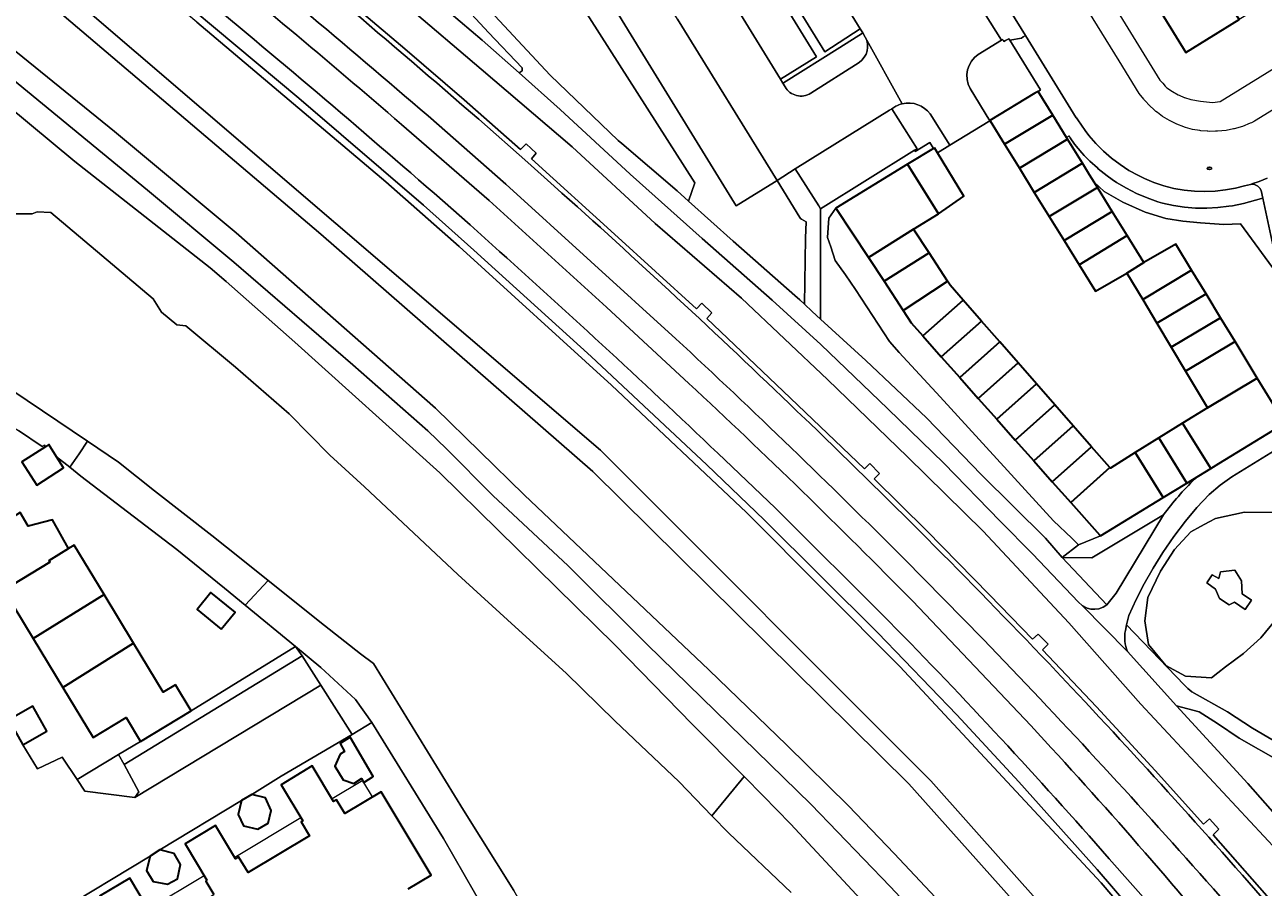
# Model space of a CAD drawing. Extents: x 147051 to 149075, y 463071 to 465537.
# Tile 207 of 229: x 147724 to 147855, y 464841 to 464933. Entities that reach past the tile are written whole.
import ezdxf
from ezdxf.enums import TextEntityAlignment as Align

# ---------------------------------------------------------------- set-up
doc = ezdxf.new("R2010")
doc.units = 0
doc.header["$LTSCALE"] = 0.5
doc.layers.get('0').update_dxf_attribs({"linetype": 'CONTINUOUS'})
for name, color, linetype, lineweight in [('B-PV-GR-BEPLANTING_CULTUUR_BODEMBEDEKKER-GV', 252, 'CONTINUOUS', 18), ('B-PV-GR-BEPLANTING_CULTUUR_HEESTERS-GV', 252, 'CONTINUOUS', 18), ('B-PV-IE-MEUBILAIR-S', 252, 'CONTINUOUS', 25), ('B-PV-OG-BEBOUWING-GV', 6, 'CONTINUOUS', 35), ('B-PV-OG-BEBOUWING_LUIFEL-GV', 6, 'CONTINUOUS', 18), ('B-PV-OG-TERREIN_BEGROEID-GV', 252, 'CONTINUOUS', 18), ('B-PV-OG-TERREIN_ERF-GV', 252, 'CONTINUOUS', 18), ('B-PV-OG-WATER_SLOOT-GV', 252, 'CONTINUOUS', 18), ('B-PV-VH-GESLOTENVERHARDING-GV', 252, 'CONTINUOUS', 18), ('B-PV-VH-GESLOTENVERHARDING_ASFALT-GV', 252, 'CONTINUOUS', 18), ('B-PV-VH-ONVERHARD_ZAND-GV', 252, 'CONTINUOUS', 18), ('B-PV-VH-OPENVERHARDING_BETONSTRAATSTEEN-GV', 252, 'CONTINUOUS', 18), ('B-PV-VH-OPENVERHARDING_TEGEL-GV', 252, 'CONTINUOUS', 18)]:
    doc.layers.add(name, color=color, linetype=linetype, lineweight=lineweight)
doc.styles.add('NLCS-ISO', font='NLCS-ISO.ttf')

# ---------------------------------------------------------------- blocks, each defined once
blk = doc.blocks.new('SIE-MEUBILAIR_PUT_RIOOLPUT-SO')
blk.add_ellipse((0, 0), major_axis=(1.25, 0), ratio=0.54)
at = {"style": 'NLCS-ISO'}
blk.add_text('ri', height=0.75, dxfattribs=at).set_placement((-0.04, 0.07), align=Align.MIDDLE_CENTER)

msp = doc.modelspace()

# ---------------------------------------------------------------- linework, layer by layer
at = {"layer": 'B-PV-GR-BEPLANTING_CULTUUR_BODEMBEDEKKER-GV', "flags": 128}
for points in [[(147835.174, 464877.499), (147834.467, 464878.207), (147832.515, 464880.043), (147820.543, 464893.192), (147816.188, 464897.874), (147815.173, 464899.035), (147811.55, 464904.558), (147810.513, 464906.096), (147809.389, 464907.618), (147808.945, 464909.062), (147808.579, 464910.069), (147808.724, 464912.099), (147809.482, 464913.149), (147809.487, 464913.156), (147817.078, 464917.803), (147819.818, 464919.481), (147819.813, 464919.49), (147819.441, 464920.126), (147817.885, 464919.16), (147817.801, 464919.285), (147807.852, 464913.097), (147807.864, 464910.789), (147807.864, 464901.41), (147812.657, 464897.021), (147819.067, 464890.967), (147824.876, 464884.963), (147831.686, 464878.209), (147833.46, 464876.15)], [(147854.708, 464914.216), (147854.576, 464914.18), (147852.658, 464913.653), (147851.487, 464913.422), (147851.117, 464913.359), (147849.946, 464913.214), (147848.768, 464913.148), (147847.589, 464913.162), (147846.413, 464913.256), (147845.246, 464913.43), (147844.094, 464913.682), (147843.574, 464913.838), (147842.436, 464914.242), (147841.327, 464914.719), (147840.252, 464915.269), (147839.215, 464915.889), (147838.751, 464916.21), (147838.222, 464916.576), (147837.277, 464917.327), (147837.181, 464917.415), (147836.383, 464918.139), (147835.797, 464918.747), (147835.545, 464919.009), (147834.767, 464919.932), (147834.312, 464920.613), (147834.183, 464920.807), (147834.166, 464920.797), (147833.91, 464920.644), (147834.023, 464920.461), (147835.6, 464917.909), (147836.351, 464916.694), (147836.845, 464915.895), (147837.906, 464914.914), (147839.889, 464913.781), (147842.249, 464912.742), (147844.42, 464912.081), (147846.213, 464911.798), (147848.101, 464911.609), (147850.556, 464911.42), (147852.35, 464911.514), (147856.497, 464905.809)], [(147833.46, 464876.15), (147838.164, 464871.139), (147839.18, 464872.383), (147844.187, 464880.666), (147836.577, 464876.113)], [(147735.213, 464850.733), (147735.638, 464851.334), (147734.108, 464854.237), (147733.502, 464855.283), (147729.107, 464852.657), (147729.934, 464851.431)]]:
    msp.add_lwpolyline(points, close=True, dxfattribs=at)
for points in [[(147847.482, 464884.474), (147847.924, 464884.822), (147846.666, 464884.052), (147844.149, 464882.512), (147837.51, 464878.449), (147835.174, 464877.499), (147833.46, 464876.15)], [(147833.46, 464876.15), (147836.577, 464876.113), (147844.187, 464880.666)]]:
    msp.add_lwpolyline(points, dxfattribs=at)
at = {"layer": 'B-PV-GR-BEPLANTING_CULTUUR_BODEMBEDEKKER-GV'}
msp.add_lwpolyline([(147844.187, 464880.666, -0.0401281), (147847.482, 464884.474)], format="xyb", dxfattribs=at)
at = {"layer": 'B-PV-GR-BEPLANTING_CULTUUR_HEESTERS-GV', "flags": 128}
for points in [[(147793.885, 464913.896), (147798.587, 464909.653), (147805.146, 464903.9), (147805.648, 464903.44), (147806.151, 464902.979), (147806.278, 464909.986), (147806.326, 464911.697), (147805.838, 464911.99), (147805.734, 464912.053), (147805.657, 464912.179), (147803.264, 464916.095), (147802.988, 464915.925), (147798.911, 464913.417), (147798.748, 464913.682), (147788.758, 464929.941), (147782.92, 464939.445), (147782.598, 464939.268), (147780.447, 464937.929), (147794.525, 464915.847)], [(147836.845, 464915.895), (147837.178, 464915.357), (147838.755, 464912.805), (147840.333, 464910.253), (147842.092, 464907.407), (147845.475, 464909.352), (147847.15, 464906.596), (147848.687, 464904.078), (147850.224, 464901.56), (147851.761, 464899.041), (147854.119, 464895.17), (147857.036, 464890.398), (147858.823, 464892.585), (147859.248, 464894.237), (147856.497, 464905.809), (147852.35, 464911.514), (147850.556, 464911.42), (147848.101, 464911.609), (147846.213, 464911.798), (147844.42, 464912.081), (147842.249, 464912.742), (147839.889, 464913.781), (147837.906, 464914.914)], [(147808.724, 464912.099), (147808.579, 464910.069), (147808.945, 464909.062), (147809.389, 464907.618), (147810.513, 464906.096), (147811.55, 464904.558), (147815.173, 464899.035), (147816.188, 464897.874), (147820.543, 464893.192), (147832.515, 464880.043), (147834.467, 464878.207), (147835.174, 464877.499), (147837.51, 464878.449), (147837.454, 464878.512), (147834.364, 464881.989), (147832.404, 464884.193), (147830.444, 464886.398), (147828.484, 464888.603), (147826.524, 464890.808), (147824.565, 464893.013), (147822.605, 464895.218), (147820.645, 464897.423), (147818.685, 464899.628), (147817.452, 464901.015), (147816.603, 464902.322), (147814.581, 464905.435), (147812.947, 464907.951), (147809.487, 464913.156), (147809.482, 464913.149)], [(147725.419, 464887.933), (147725.66, 464888.072), (147725.76, 464887.899), (147726.098, 464888.116), (147726.916, 464886.839), (147728.344, 464885.715), (147729.312, 464887.142), (147730.214, 464888.471), (147715.871, 464898.134), (147710.185, 464901.999), (147707.908, 464903.547), (147707.319, 464902.59), (147707.097, 464902.235), (147705.636, 464900.042), (147722.885, 464889.621)], [(147746.501, 464876.015), (147743.389, 464878.497), (147737.31, 464883.208), (147733.487, 464886.266), (147730.214, 464888.471), (147729.312, 464887.142), (147728.344, 464885.715), (147729.519, 464884.789), (147734.432, 464881.014), (147739.684, 464877.015), (147743.981, 464873.501), (147744.705, 464872.909), (147746.919, 464871.098), (147749.355, 464873.738)], [(147781.559, 464834.507), (147778.129, 464836.855), (147776.454, 464838.985), (147775.374, 464840.897), (147770.035, 464849.403), (147760.494, 464864.938), (147759.125, 464865.944), (147755.321, 464868.978), (147749.355, 464873.738), (147746.919, 464871.098), (147752.253, 464866.735), (147754.932, 464864.509), (147758.613, 464861.107), (147760.342, 464858.68), (147767.911, 464846.42), (147773.4, 464836.887), (147775.178, 464834.761), (147778.709, 464831.909), (147779.464, 464831.432), (147782.92, 464833.576)], [(147752.955, 464865.734), (147754.925, 464862.63), (147758.242, 464857.403), (147760.342, 464858.68), (147758.613, 464861.107), (147754.932, 464864.509), (147752.253, 464866.735)]]:
    msp.add_lwpolyline(points, close=True, dxfattribs=at)
for points in [[(147812.353, 464931.712), (147812.297, 464931.677)], [(147812.591, 464931.278), (147812.353, 464931.712)], [(147812.297, 464931.677), (147809.906, 464930.179)], [(147823.705, 464925.826), (147825.787, 464922.395), (147825.812, 464922.41), (147825.793, 464922.441), (147830.561, 464925.321), (147830.894, 464925.522), (147831.141, 464925.675), (147827.895, 464930.957), (147827.804, 464931.105), (147827.459, 464930.921), (147827.279, 464930.826), (147827.194, 464930.937), (147827.129, 464931.023), (147827.008, 464930.948), (147824.557, 464929.437)], [(147809.906, 464930.179), (147803.915, 464926.427)], [(147806.812, 464925.322), (147811.945, 464928.596)], [(147803.915, 464926.427), (147803.87, 464926.399)], [(147803.87, 464926.399), (147804.102, 464925.998)], [(147815.827, 464923.961), (147815.409, 464923.693)], [(147815.409, 464923.693), (147818.076, 464919.456)], [(147821.549, 464919.814), (147819.456, 464923.132)], [(147817.885, 464919.16), (147819.441, 464920.126)], [(147819.441, 464920.126), (147819.813, 464919.49)], [(147818.076, 464919.456), (147817.801, 464919.285)], [(147817.801, 464919.285), (147817.885, 464919.16)], [(147819.813, 464919.49), (147819.818, 464919.481)], [(147819.818, 464919.481), (147819.912, 464919.538)], [(147819.912, 464919.538), (147820.229, 464919.021)], [(147820.229, 464919.021), (147821.549, 464919.814)]]:
    msp.add_lwpolyline(points, dxfattribs=at)
at = {"layer": 'B-PV-GR-BEPLANTING_CULTUUR_HEESTERS-GV'}
for points in [[(147811.945, 464928.596, 0.3900121), (147812.591, 464931.278)], [(147824.557, 464929.437, 0.3882707), (147823.705, 464925.826)], [(147804.102, 464925.998, 0.421327), (147806.812, 464925.322)], [(147816.519, 464924.217, 0.0659957), (147815.827, 464923.961)], [(147819.456, 464923.132, 0.298495), (147816.519, 464924.217)]]:
    msp.add_lwpolyline(points, format="xyb", dxfattribs=at)
at = {"layer": 'B-PV-OG-BEBOUWING-GV', "flags": 128}
for points in [[(147842.906, 464935.581), (147846.558, 464929.649), (147852.211, 464933.129), (147848.56, 464939.061)], [(147830.894, 464925.522), (147830.561, 464925.321), (147825.793, 464922.441), (147825.812, 464922.41), (147827.345, 464919.932), (147832.445, 464923.013)], [(147827.345, 464919.932), (147828.923, 464917.38), (147834.023, 464920.461), (147833.91, 464920.644), (147832.445, 464923.013)], [(147835.6, 464917.909), (147834.023, 464920.461), (147828.923, 464917.38), (147830.501, 464914.829)], [(147819.912, 464919.538), (147819.818, 464919.481), (147817.078, 464917.803), (147820.346, 464912.566), (147823.044, 464914.436), (147820.229, 464919.021)], [(147817.078, 464917.803), (147809.487, 464913.156), (147812.947, 464907.951), (147817.718, 464910.927), (147820.346, 464912.566)], [(147835.6, 464917.909), (147830.501, 464914.829), (147832.08, 464912.277), (147837.178, 464915.357), (147836.845, 464915.895), (147836.351, 464916.694)], [(147833.658, 464909.726), (147838.755, 464912.805), (147837.178, 464915.357), (147832.08, 464912.277)], [(147833.658, 464909.726), (147835.236, 464907.174), (147840.333, 464910.253), (147838.755, 464912.805)], [(147817.718, 464910.927), (147812.947, 464907.951), (147814.581, 464905.435), (147819.354, 464908.412)], [(147835.236, 464907.174), (147836.967, 464904.376), (147840.311, 464906.286), (147842.092, 464907.407), (147840.333, 464910.253)], [(147819.354, 464908.412), (147814.581, 464905.435), (147816.603, 464902.322), (147821.261, 464905.407), (147821.295, 464905.429)], [(147841.978, 464903.502), (147847.15, 464906.596), (147845.475, 464909.352), (147842.092, 464907.407), (147840.311, 464906.286)], [(147841.978, 464903.502), (147843.494, 464900.972), (147848.687, 464904.078), (147847.15, 464906.596)], [(147821.261, 464905.407), (147816.603, 464902.322), (147817.452, 464901.015), (147818.685, 464899.628), (147822.956, 464903.424), (147821.576, 464904.997), (147821.295, 464905.429)], [(147818.685, 464899.628), (147820.645, 464897.423), (147824.9, 464901.205), (147822.956, 464903.424)], [(147843.494, 464900.972), (147845.01, 464898.441), (147850.224, 464901.56), (147848.687, 464904.078)], [(147846.526, 464895.91), (147851.761, 464899.041), (147850.224, 464901.56), (147845.01, 464898.441)], [(147826.845, 464898.987), (147824.9, 464901.205), (147820.645, 464897.423), (147822.605, 464895.218)], [(147826.845, 464898.987), (147822.605, 464895.218), (147824.565, 464893.013), (147828.79, 464896.769)], [(147848.855, 464892.021), (147854.119, 464895.17), (147851.761, 464899.041), (147846.526, 464895.91)], [(147824.565, 464893.013), (147826.524, 464890.808), (147830.735, 464894.551), (147828.79, 464896.769)], [(147846.212, 464890.382), (147849.182, 464885.592), (147850.048, 464886.122), (147857.036, 464890.398), (147854.119, 464895.17), (147848.855, 464892.021)], [(147826.524, 464890.808), (147828.484, 464888.603), (147832.68, 464892.333), (147830.735, 464894.551)], [(147830.444, 464886.398), (147834.625, 464890.114), (147832.68, 464892.333), (147828.484, 464888.603)], [(147834.625, 464890.114), (147830.444, 464886.398), (147832.404, 464884.193), (147836.57, 464887.896)], [(147846.212, 464890.382), (147843.705, 464888.827), (147846.666, 464884.052), (147847.924, 464884.822), (147849.182, 464885.592)], [(147844.149, 464882.512), (147846.666, 464884.052), (147843.705, 464888.827), (147841.197, 464887.272)], [(147726.916, 464886.839), (147726.098, 464888.116), (147725.76, 464887.899), (147723.272, 464886.306), (147724.855, 464883.833), (147727.682, 464885.643)], [(147832.404, 464884.193), (147834.364, 464881.989), (147838.515, 464885.678), (147836.57, 464887.896)], [(147834.364, 464881.989), (147837.454, 464878.512), (147837.51, 464878.449), (147844.149, 464882.512), (147841.197, 464887.272), (147838.554, 464885.633), (147838.515, 464885.678)], [(147721.472, 464872.506), (147721.269, 464872.677), (147726.218, 464875.668), (147726.134, 464875.854), (147728.211, 464877.109), (147726.503, 464880.148), (147723.936, 464879.489), (147723.075, 464880.914), (147722.192, 464880.38), (147720.626, 464879.433), (147720.33, 464879.254), (147719.805, 464878.936), (147719.911, 464878.76), (147715.662, 464875.917), (147718.728, 464870.847)], [(147724.442, 464867.593), (147731.964, 464872.231), (147728.8, 464877.465), (147728.211, 464877.109), (147726.134, 464875.854), (147726.218, 464875.668), (147721.269, 464872.677), (147721.472, 464872.506)], [(147735.079, 464867.079), (147731.964, 464872.231), (147724.442, 464867.593), (147727.582, 464862.4)], [(147744.384, 464868.579), (147745.846, 464870.366), (147743.286, 464872.459), (147741.825, 464870.673)], [(147739.527, 464862.689), (147738.213, 464861.895), (147735.079, 464867.079), (147727.582, 464862.4), (147730.793, 464857.089), (147734.293, 464859.205), (147735.825, 464856.671), (147741.201, 464859.921)], [(147725.903, 464857.779), (147724.413, 464860.41), (147721.868, 464858.969), (147723.358, 464856.337)], [(147756.971, 464855.336), (147756.406, 464854.048), (147757.289, 464852.633), (147758.436, 464852.243), (147759.241, 464852.745), (147759.472, 464852.335), (147760.48, 464852.97), (147758.017, 464857.15), (147756.972, 464856.478), (147757.442, 464855.629)], [(147746.522, 464850.422), (147746.163, 464848.959), (147746.729, 464847.747), (147748.241, 464847.376), (147749.35, 464848.034), (147749.68, 464849.38), (147749.062, 464850.705), (147747.602, 464851.063)], [(147736.843, 464844.544), (147736.469, 464843.007), (147737.178, 464841.846), (147738.689, 464841.572), (147739.756, 464842.13), (147740.067, 464843.656), (147739.401, 464844.823), (147737.859, 464845.198)]]:
    msp.add_lwpolyline(points, close=True, dxfattribs=at)
for points in [[(147764.169, 464841.083), (147766.597, 464842.536), (147761.321, 464851.349), (147757.468, 464849.042), (147756.586, 464850.515), (147756.267, 464850.324), (147754.018, 464854.082), (147750.715, 464852.104), (147753.011, 464848.268), (147752.839, 464848.165), (147753.721, 464846.693), (147747.22, 464842.801), (147746.219, 464844.472), (147745.876, 464844.267), (147743.782, 464847.764), (147740.546, 464845.827), (147742.852, 464841.975), (147742.728, 464841.9), (147743.586, 464840.467)], [(147736.784, 464838.725), (147734.699, 464842.207), (147731.492, 464840.287)]]:
    msp.add_lwpolyline(points, dxfattribs=at)
at = {"layer": 'B-PV-OG-BEBOUWING_LUIFEL-GV', "flags": 128}
for points in [[(147757.468, 464849.042), (147760.402, 464850.799), (147759.478, 464852.339), (147759.357, 464852.54), (147756.109, 464850.589), (147756.267, 464850.324), (147756.586, 464850.515)], [(147747.22, 464842.801), (147753.721, 464846.693), (147752.839, 464848.165), (147753.011, 464848.268), (147752.809, 464848.606), (147745.799, 464844.395), (147745.876, 464844.267), (147746.219, 464844.472)], [(147738.08, 464837.171), (147743.586, 464840.467), (147742.728, 464841.9), (147742.852, 464841.975), (147742.566, 464842.452), (147736.672, 464838.911), (147736.784, 464838.725), (147737.054, 464838.886)]]:
    msp.add_lwpolyline(points, close=True, dxfattribs=at)
at = {"layer": 'B-PV-OG-TERREIN_BEGROEID-GV', "flags": 128}
msp.add_lwpolyline([(147614.728, 465018.648), (147614.599, 465017.45), (147616.028, 465016.371), (147623.344, 465015.819), (147665.226, 464984.447), (147714.094, 464945.077), (147754.939, 464910.408), (147783.753, 464885.283), (147817.225, 464852.202), (147862.16, 464801.904), (147860.619, 464797.161), (147862.033, 464796.097), (147863.932, 464802.58), (147862.844, 464803.829), (147819.546, 464852.527), (147784.549, 464887.541), (147714.188, 464947.805), (147666.086, 464986.138), (147646.702, 465000.634), (147623.188, 465018.321)], close=True, dxfattribs=at)
for points in [[(147682.928, 464981.928), (147739.233, 464935.984), (147752.591, 464924.808), (147765.803, 464913.467), (147771.144, 464908.721), (147783.567, 464897.447), (147795.809, 464885.977), (147801.885, 464880.165), (147813.913, 464868.197), (147822.277, 464859.498), (147828.876, 464852.39), (147837.162, 464843.136), (147852.761, 464824.964), (147866.41, 464806.723), (147867.492, 464807.613), (147853.863, 464825.828), (147842.859, 464839.226), (147838.434, 464844.264)], [(147714.188, 464947.805), (147784.549, 464887.541), (147819.546, 464852.527), (147862.844, 464803.829), (147865.903, 464806.3), (147857.549, 464817.273), (147852.113, 464824.649), (147837.566, 464841.723), (147816.239, 464864.622), (147800.028, 464880.926), (147785.727, 464894.425), (147769.578, 464909.095), (147761.811, 464915.937), (147741.8, 464932.86), (147733.026, 464940.223), (147706.521, 464962.012)], [(147761.16, 464946.616), (147779.204, 464927.249), (147786.43, 464920.333), (147786.795, 464920.01), (147792.653, 464915.007), (147793.885, 464913.896), (147794.525, 464915.847), (147780.447, 464937.929)], [(147709.693, 464940.222), (147733.078, 464921.262), (147745.973, 464910.532), (147767.081, 464891.971), (147776.472, 464882.816), (147796.029, 464864.28), (147804.268, 464856.275), (147810.804, 464849.846), (147815.663, 464844.818), (147833.119, 464826.205), (147841.61, 464816.724), (147850.177, 464806.767), (147853.783, 464802.764), (147855.962, 464800.663), (147860.619, 464797.161), (147862.16, 464801.904), (147817.225, 464852.202), (147783.753, 464885.283), (147754.939, 464910.408), (147714.094, 464945.077)], [(147772.67, 464931.753), (147761.885, 464943.456)], [(147866.41, 464806.723), (147852.761, 464824.964), (147837.162, 464843.136), (147828.876, 464852.39), (147822.277, 464859.498), (147813.913, 464868.197), (147801.885, 464880.165), (147795.809, 464885.977), (147783.567, 464897.447), (147771.144, 464908.721), (147765.803, 464913.467), (147752.591, 464924.808), (147739.233, 464935.984)], [(147766.194, 464935.921), (147772.009, 464930.961)], [(147859.146, 464841.992), (147841.783, 464860.643), (147834.141, 464869.249), (147825.065, 464878.958), (147817.077, 464886.816), (147808.606, 464895.012), (147799.496, 464903.633), (147790.344, 464911.551), (147781.543, 464919.649), (147771.912, 464927.87), (147764.097, 464934.527)], [(147759.034, 464934.099), (147763.81, 464930.027), (147770.106, 464924.615), (147776.078, 464919.363), (147776.664, 464919.981), (147777.746, 464918.992), (147777.223, 464918.369), (147786.019, 464910.408), (147794.703, 464902.481), (147795.272, 464903.112), (147796.325, 464902.091), (147795.817, 464901.476), (147803.913, 464893.786), (147812.495, 464885.55), (147813.073, 464886.127), (147814.117, 464885.051), (147813.553, 464884.477), (147819.063, 464879.015), (147825.767, 464872.221), (147830.316, 464867.497), (147830.917, 464868.06), (147831.961, 464866.967), (147831.379, 464866.394), (147837.081, 464860.343), (147843.294, 464853.611), (147848.434, 464847.927), (147849.041, 464848.489), (147850.042, 464847.375), (147849.437, 464846.805), (147857.701, 464837.389)], [(147855.415, 464797.584), (147851.809, 464801.061), (147848.128, 464805.064), (147842.742, 464811.594), (147837.607, 464817.448), (147833.75, 464821.6), (147815.217, 464841.313), (147806.852, 464850.019), (147789.448, 464866.979), (147781.133, 464875.285), (147773.145, 464882.739), (147768.237, 464887.667), (147766.258, 464889.593), (147758.321, 464896.572), (147745.726, 464907.453), (147736.562, 464915.082), (147715.861, 464932.032)], [(147741.8, 464932.86), (147761.811, 464915.937), (147769.578, 464909.095), (147785.727, 464894.425), (147800.028, 464880.926), (147816.239, 464864.622), (147837.566, 464841.723), (147852.113, 464824.649), (147857.549, 464817.273)], [(147776.237, 464928.008), (147772.67, 464931.753)], [(147772.009, 464930.961), (147775.924, 464927.496)], [(147714.434, 464930.061), (147728.88, 464918.106), (147743.201, 464906.826), (147744.903, 464905.375), (147752.165, 464898.972), (147767.539, 464885.139), (147786.071, 464866.903), (147794.26, 464858.522), (147799.753, 464852.956), (147801.775, 464850.908), (147804.678, 464847.966), (147812.117, 464839.96)], [(147722.204, 464912.573), (147724.36, 464912.552), (147724.891, 464912.779), (147726.315, 464912.715), (147731.712, 464908.148), (147737.183, 464903.556), (147738.061, 464902.138), (147739.656, 464900.788), (147740.623, 464900.708), (147745.882, 464896.313), (147751.554, 464891.364), (147755.884, 464887.012), (147759.563, 464883.646), (147764.764, 464878.742), (147769.429, 464874.368), (147775.526, 464868.827), (147780.901, 464863.925), (147786.078, 464858.861), (147792.864, 464852.397), (147796.345, 464848.804), (147797.82, 464850.602), (147799.753, 464852.956), (147794.26, 464858.522), (147786.071, 464866.903), (147767.539, 464885.139), (147752.165, 464898.972), (147744.903, 464905.375), (147743.201, 464906.826), (147728.88, 464918.106), (147714.434, 464930.061)], [(147776.237, 464927.712), (147776.237, 464928.008)], [(147775.924, 464927.496), (147776.237, 464927.712)], [(147792.529, 464899.332), (147774.525, 464915.714), (147766.281, 464922.937)], [(147763.482, 464922.02), (147772.751, 464913.961), (147785.186, 464902.681), (147793.918, 464894.592)], [(147772.28, 464909.986), (147770.736, 464911.376), (147766.921, 464914.747)], [(147858.317, 464888.935), (147851.428, 464884.695), (147850.185, 464883.817), (147849.021, 464882.837), (147847.72, 464881.458), (147846.51, 464879.998), (147845.274, 464878.376), (147844.117, 464876.697), (147843.089, 464875.05), (147842.135, 464873.359), (147841.27, 464871.71), (147840.516, 464870.008), (147840.247, 464869.022), (147846.378, 464862.679), (147846.772, 464862.293), (147847.201, 464861.946), (147850.97, 464859.813), (147853.595, 464858.08), (147856.841, 464856.181)], [(147815.125, 464869.389), (147803.072, 464881.382), (147796.978, 464887.212)], [(147856.637, 464870.255), (147854.504, 464867.67), (147852.65, 464865.982), (147850.757, 464864.594), (147849.941, 464863.937), (147849.279, 464863.404), (147846.507, 464863.603), (147844.437, 464864.708), (147842.6, 464866.964), (147842.223, 464869.449), (147842.516, 464871.926), (147843.858, 464874.706), (147845.335, 464877), (147847.07, 464878.888), (147848.117, 464879.451), (147849.011, 464879.931), (147849.679, 464880.29), (147852.763, 464880.955), (147857.187, 464880.914)], [(147831.121, 464861.193), (147825.087, 464867.502), (147816.713, 464876.01)], [(147817.62, 464871.53), (147830.119, 464858.362)], [(147847.974, 464859.815), (147845.562, 464860.454)], [(147845.562, 464860.454), (147853.127, 464852.219)], [(147849.907, 464858.598), (147847.974, 464859.815)], [(147852.209, 464857.016), (147849.907, 464858.598)], [(147856.545, 464854.547), (147852.209, 464857.016)], [(147812.117, 464839.96), (147804.678, 464847.966), (147801.775, 464850.908), (147799.753, 464852.956), (147797.82, 464850.602), (147796.345, 464848.804), (147798.131, 464846.961), (147804.729, 464840.669)], [(147853.127, 464852.219), (147861.509, 464842.7)]]:
    msp.add_lwpolyline(points, dxfattribs=at)
at = {"layer": 'B-PV-OG-TERREIN_BEGROEID-GV'}
for points in [[(147766.281, 464922.937, 0.0050395), (147739.641, 464945.338)], [(147739.659, 464942.065, -0.0053339), (147763.482, 464922.02)], [(147766.921, 464914.747, 0.0063297), (147740.317, 464937.294)], [(147796.978, 464887.212, 0.0079211), (147772.28, 464909.986)], [(147816.713, 464876.01, 0.0093462), (147792.529, 464899.332)], [(147793.918, 464894.592, -0.0109911), (147817.62, 464871.53)], [(147838.434, 464844.264, 0.0138324), (147815.125, 464869.389)], [(147854.479, 464835.331, 0.010848), (147831.121, 464861.193)], [(147830.119, 464858.362, -0.0158784), (147852.574, 464832.634)]]:
    msp.add_lwpolyline(points, format="xyb", dxfattribs=at)
at = {"layer": 'B-PV-OG-TERREIN_ERF-GV', "flags": 128}
for points in [[(147824.785, 464957.612), (147842.961, 464928.107), (147843.8, 464926.731), (147844.114, 464926.383), (147844.355, 464926.078), (147844.39, 464926.033), (147844.54, 464925.915), (147845.122, 464925.512), (147845.741, 464925.165), (147845.831, 464925.125), (147846.373, 464924.885), (147846.391, 464924.878), (147847.062, 464924.654), (147848.106, 464924.502), (147849.39, 464924.352), (147850.171, 464924.439), (147850.179, 464924.444), (147854.432, 464927.078), (147858.121, 464929.353), (147872.338, 464938.12)], [(147723.075, 464880.914), (147723.936, 464879.489), (147726.503, 464880.148), (147728.211, 464877.109), (147728.8, 464877.465), (147731.964, 464872.231), (147735.079, 464867.079), (147738.213, 464861.895), (147739.527, 464862.689), (147741.201, 464859.921), (147752.253, 464866.735), (147746.919, 464871.098), (147744.705, 464872.909), (147743.981, 464873.501), (147739.684, 464877.015), (147734.432, 464881.014), (147729.519, 464884.789), (147728.344, 464885.715), (147726.916, 464886.839), (147727.682, 464885.643), (147724.855, 464883.833), (147723.272, 464886.306), (147725.76, 464887.899), (147725.66, 464888.072), (147725.419, 464887.933), (147722.885, 464889.621)], [(147721.868, 464858.969), (147724.413, 464860.41), (147725.903, 464857.779), (147723.358, 464856.337), (147724.929, 464853.782), (147727.529, 464855.034), (147729.107, 464852.657), (147733.502, 464855.283), (147735.825, 464856.671), (147734.293, 464859.205), (147730.793, 464857.089), (147727.582, 464862.4), (147724.442, 464867.593), (147721.472, 464872.506)], [(147773.4, 464836.887), (147767.911, 464846.42), (147760.342, 464858.68), (147758.242, 464857.403), (147750.719, 464853.019), (147747.602, 464851.063), (147749.062, 464850.705), (147749.68, 464849.38), (147749.35, 464848.034), (147748.241, 464847.376), (147746.729, 464847.747), (147746.163, 464848.959), (147746.522, 464850.422), (147737.859, 464845.198), (147739.401, 464844.823), (147740.067, 464843.656), (147739.756, 464842.13), (147738.689, 464841.572), (147737.178, 464841.846), (147736.469, 464843.007), (147736.843, 464844.544), (147726.798, 464838.465)], [(147743.586, 464840.467), (147742.728, 464841.9), (147742.852, 464841.975), (147740.546, 464845.827), (147743.782, 464847.764), (147745.876, 464844.267), (147746.219, 464844.472), (147747.22, 464842.801), (147753.721, 464846.693), (147752.839, 464848.165), (147753.011, 464848.268), (147750.715, 464852.104), (147754.018, 464854.082), (147756.267, 464850.324), (147756.586, 464850.515), (147757.468, 464849.042), (147761.321, 464851.349), (147766.597, 464842.536), (147764.169, 464841.083)], [(147731.492, 464840.287), (147734.699, 464842.207), (147736.784, 464838.725)]]:
    msp.add_lwpolyline(points, dxfattribs=at)
for points in [[(147863.309, 464939.96), (147857.76, 464936.545), (147852.211, 464933.129), (147846.558, 464929.649), (147842.906, 464935.581), (147848.56, 464939.061), (147854.109, 464942.477), (147859.657, 464945.892), (147865.206, 464949.308), (147870.928, 464952.83), (147874.579, 464946.898), (147868.857, 464943.376)], [(147744.384, 464868.579), (147741.825, 464870.673), (147743.286, 464872.459), (147745.846, 464870.366)], [(147756.971, 464855.336), (147757.442, 464855.629), (147756.972, 464856.478), (147758.017, 464857.15), (147760.48, 464852.97), (147759.472, 464852.335), (147759.241, 464852.745), (147758.436, 464852.243), (147757.289, 464852.633), (147756.406, 464854.048)]]:
    msp.add_lwpolyline(points, close=True, dxfattribs=at)
at = {"layer": 'B-PV-OG-WATER_SLOOT-GV', "flags": 128}
for points in [[(147804.729, 464840.669), (147798.131, 464846.961), (147796.345, 464848.804), (147792.864, 464852.397), (147786.078, 464858.861), (147780.901, 464863.925), (147775.526, 464868.827), (147769.429, 464874.368), (147764.764, 464878.742), (147759.563, 464883.646), (147755.884, 464887.012), (147751.554, 464891.364), (147745.882, 464896.313), (147740.623, 464900.708), (147739.656, 464900.788), (147738.061, 464902.138), (147737.183, 464903.556), (147731.712, 464908.148), (147726.315, 464912.715), (147724.891, 464912.779), (147724.36, 464912.552), (147722.204, 464912.573)], [(147715.871, 464898.134), (147730.214, 464888.471), (147733.487, 464886.266), (147737.31, 464883.208), (147743.389, 464878.497), (147746.501, 464876.015), (147749.355, 464873.738), (147755.321, 464868.978), (147759.125, 464865.944), (147760.494, 464864.938), (147770.035, 464849.403), (147775.374, 464840.897)]]:
    msp.add_lwpolyline(points, dxfattribs=at)
at = {"layer": 'B-PV-VH-GESLOTENVERHARDING-GV', "flags": 128}
for points in [[(147840.247, 464869.022), (147840.15, 464868.448)], [(147846.378, 464862.679), (147840.247, 464869.022)], [(147840.359, 464866.208), (147845.562, 464860.454)], [(147846.772, 464862.293), (147846.378, 464862.679)], [(147847.201, 464861.946), (147846.772, 464862.293)], [(147850.97, 464859.813), (147847.201, 464861.946)], [(147845.562, 464860.454), (147847.974, 464859.815)], [(147847.974, 464859.815), (147849.907, 464858.598)], [(147853.595, 464858.08), (147850.97, 464859.813)], [(147849.907, 464858.598), (147852.209, 464857.016)], [(147852.209, 464857.016), (147856.545, 464854.547)], [(147856.841, 464856.181), (147853.595, 464858.08)]]:
    msp.add_lwpolyline(points, dxfattribs=at)
at = {"layer": 'B-PV-VH-GESLOTENVERHARDING-GV'}
msp.add_lwpolyline([(147840.15, 464868.448, 0.1477314), (147840.359, 464866.208)], format="xyb", dxfattribs=at)
at = {"layer": 'B-PV-VH-GESLOTENVERHARDING_ASFALT-GV', "flags": 128}
for points in [[(147777.726, 464987.885), (147784.491, 464976.948), (147787.386, 464972.285), (147788.436, 464970.567), (147793.96, 464961.541), (147800.787, 464950.524), (147801.012, 464950.163), (147801.26, 464949.766), (147812.064, 464932.136), (147812.353, 464931.712), (147812.591, 464931.278), (147816.519, 464924.217)], [(147855.843, 464923.6), (147853.815, 464922.358), (147853.502, 464922.2), (147853.379, 464922.145), (147852.545, 464921.819), (147851.684, 464921.568), (147851.587, 464921.549), (147850.805, 464921.396), (147849.913, 464921.302), (147849.674, 464921.298), (147849.017, 464921.288), (147848.893, 464921.297), (147848.887, 464921.297), (147848.805, 464921.304), (147848.123, 464921.354), (147848.028, 464921.37), (147847.238, 464921.5), (147846.499, 464921.708), (147846.402, 464921.735), (147846.325, 464921.764), (147845.59, 464922.046), (147844.811, 464922.429), (147844.07, 464922.883), (147843.543, 464923.275), (147843.373, 464923.402), (147843.148, 464923.605), (147842.728, 464923.983), (147842.204, 464924.55), (147842.138, 464924.621), (147842.087, 464924.688), (147841.61, 464925.31), (147839.477, 464928.75), (147822.495, 464956.241)], [(147803.615, 464926.836), (147792.772, 464944.454)], [(147863.679, 464794.842), (147863.01, 464795.363), (147862.033, 464796.097), (147860.619, 464797.161), (147855.962, 464800.663), (147853.783, 464802.764), (147850.177, 464806.767), (147841.61, 464816.724), (147833.119, 464826.205), (147815.663, 464844.818), (147810.804, 464849.846), (147804.268, 464856.275), (147796.029, 464864.28), (147776.472, 464882.816), (147767.081, 464891.971), (147745.973, 464910.532), (147733.078, 464921.262), (147709.693, 464940.222)], [(147825.373, 464938.243), (147829.56, 464931.435), (147834.945, 464922.717), (147834.977, 464922.719), (147835.103, 464922.514), (147835.89, 464921.391), (147836.288, 464920.871), (147837.027, 464920.012), (147837.824, 464919.207), (147838.676, 464918.459), (147839.579, 464917.774), (147840.528, 464917.154), (147841.518, 464916.603), (147842.155, 464916.292), (147843.17, 464915.87), (147844.213, 464915.523), (147845.279, 464915.252), (147846.362, 464915.06), (147847.456, 464914.947), (147848.555, 464914.913), (147849.653, 464914.96), (147850.746, 464915.086), (147851.826, 464915.291), (147852.78, 464915.51), (147853.389, 464915.668), (147853.52, 464915.714), (147853.547, 464915.712), (147853.544, 464915.723), (147854.318, 464915.998), (147855.152, 464916.344)], [(147772.009, 464930.961), (147766.194, 464935.921)], [(147824.557, 464929.437), (147827.008, 464930.948), (147823.854, 464936.04), (147820.642, 464934.002)], [(147764.097, 464934.527), (147771.912, 464927.87)], [(147792.713, 464933.19), (147803.264, 464916.095)], [(147715.861, 464932.032), (147736.562, 464915.082), (147745.726, 464907.453), (147758.321, 464896.572), (147766.258, 464889.593), (147768.237, 464887.667), (147773.145, 464882.739), (147781.133, 464875.285), (147789.448, 464866.979), (147806.852, 464850.019), (147815.217, 464841.313), (147833.75, 464821.6), (147837.607, 464817.448), (147842.742, 464811.594), (147848.128, 464805.064), (147851.809, 464801.061), (147855.415, 464797.584)], [(147775.924, 464927.496), (147772.009, 464930.961)], [(147816.519, 464924.217), (147812.591, 464931.278)], [(147771.912, 464927.87), (147781.543, 464919.649)], [(147811.945, 464928.596), (147806.812, 464925.322)], [(147780.282, 464923.599), (147775.924, 464927.496)], [(147803.87, 464926.399), (147803.615, 464926.836)], [(147804.102, 464925.998), (147803.87, 464926.399)], [(147819.456, 464923.132), (147821.549, 464919.814), (147825.787, 464922.395), (147823.705, 464925.826)], [(147815.409, 464923.693), (147815.827, 464923.961)], [(147766.281, 464922.937), (147774.525, 464915.714), (147792.529, 464899.332)], [(147779.647, 464915.487), (147776.851, 464918.002), (147771.656, 464922.567)], [(147787.699, 464916.756), (147780.282, 464923.599)], [(147805.185, 464917.329), (147815.171, 464923.545)], [(147815.171, 464923.545), (147815.409, 464923.693)], [(147793.918, 464894.592), (147785.186, 464902.681), (147772.751, 464913.961), (147763.482, 464922.02)], [(147781.543, 464919.649), (147790.344, 464911.551)], [(147803.264, 464916.095), (147805.185, 464917.329)], [(147795.31, 464909.952), (147787.699, 464916.756)], [(147766.921, 464914.747), (147770.736, 464911.376), (147772.28, 464909.986)], [(147790.344, 464911.551), (147799.496, 464903.633)], [(147802.745, 464903.423), (147795.31, 464909.952)], [(147799.496, 464903.633), (147808.606, 464895.012)], [(147807.878, 464898.72), (147802.745, 464903.423)], [(147814.988, 464891.916), (147807.878, 464898.72)], [(147808.606, 464895.012), (147817.077, 464886.816)], [(147806.725, 464890.373), (147805.354, 464891.668)], [(147820.922, 464886.137), (147814.988, 464891.916)], [(147796.978, 464887.212), (147803.072, 464881.382), (147815.125, 464869.389)], [(147817.077, 464886.816), (147825.065, 464878.958)], [(147826.881, 464880.008), (147820.922, 464886.137)], [(147830.317, 464876.548), (147826.881, 464880.008)], [(147825.065, 464878.958), (147834.141, 464869.249)], [(147816.713, 464876.01), (147825.087, 464867.502), (147831.121, 464861.193)], [(147835.179, 464871.434), (147830.317, 464876.548)], [(147830.119, 464858.362), (147817.62, 464871.53)], [(147835.572, 464871.075), (147835.179, 464871.434)], [(147840.359, 464866.208), (147835.572, 464871.075)], [(147834.141, 464869.249), (147841.783, 464860.643)], [(147845.562, 464860.454), (147840.359, 464866.208)], [(147834.437, 464862.398), (147832.857, 464864.081)], [(147841.783, 464860.643), (147859.146, 464841.992)], [(147853.127, 464852.219), (147845.562, 464860.454)], [(147861.509, 464842.7), (147853.127, 464852.219)], [(147838.434, 464844.264), (147842.859, 464839.226), (147853.863, 464825.828), (147867.492, 464807.613), (147874.356, 464798.439), (147876.729, 464795.145), (147879.792, 464797.423), (147877.296, 464800.695), (147870.337, 464809.886), (147867.996, 464812.978), (147858.566, 464825.153), (147852.574, 464832.634)]]:
    msp.add_lwpolyline(points, dxfattribs=at)
at = {"layer": 'B-PV-VH-GESLOTENVERHARDING_ASFALT-GV'}
for points in [[(147771.656, 464922.567, 0.0065361), (147742.889, 464946.889)], [(147739.641, 464945.338, -0.0050395), (147766.281, 464922.937)], [(147763.482, 464922.02, 0.0053339), (147739.659, 464942.065)], [(147740.317, 464937.294, -0.0063297), (147766.921, 464914.747)], [(147812.591, 464931.278, -0.3900121), (147811.945, 464928.596)], [(147823.705, 464925.826, -0.3882707), (147824.557, 464929.437)], [(147806.812, 464925.322, -0.421327), (147804.102, 464925.998)], [(147815.827, 464923.961, -0.0659957), (147816.519, 464924.217)], [(147816.519, 464924.217, -0.298495), (147819.456, 464923.132)], [(147805.354, 464891.668, 0.009611), (147779.647, 464915.487)], [(147772.28, 464909.986, -0.0079211), (147796.978, 464887.212)], [(147792.529, 464899.332, -0.0093462), (147816.713, 464876.01)], [(147817.62, 464871.53, 0.0109911), (147793.918, 464894.592)], [(147832.857, 464864.081, 0.0111398), (147806.725, 464890.373)], [(147815.125, 464869.389, -0.0138324), (147838.434, 464844.264)], [(147857.481, 464836.847, 0.0110498), (147834.437, 464862.398)], [(147831.121, 464861.193, -0.010848), (147854.479, 464835.331)], [(147852.574, 464832.634, 0.0158784), (147830.119, 464858.362)]]:
    msp.add_lwpolyline(points, format="xyb", dxfattribs=at)
at = {"layer": 'B-PV-VH-ONVERHARD_ZAND-GV', "flags": 128}
msp.add_lwpolyline([(147857.187, 464880.914), (147852.763, 464880.955), (147849.679, 464880.29), (147849.011, 464879.931), (147848.117, 464879.451), (147847.07, 464878.888), (147845.335, 464877), (147843.858, 464874.706), (147842.516, 464871.926), (147842.223, 464869.449), (147842.6, 464866.964), (147844.437, 464864.708), (147846.507, 464863.603), (147849.279, 464863.404), (147849.941, 464863.937), (147850.757, 464864.594), (147852.65, 464865.982), (147854.504, 464867.67), (147856.637, 464870.255)], dxfattribs=at)
for points in [[(147849.704, 464872.809), (147848.757, 464873.463), (147849.331, 464874.328), (147850.03, 464873.953), (147850.212, 464874.647), (147851.73, 464874.822), (147852.447, 464873.682), (147852.509, 464872.299), (147853.512, 464871.658), (147852.848, 464870.64), (147851.719, 464871.421), (147851.135, 464871.142), (147850.101, 464871.803)], [(147849.704, 464872.809), (147850.101, 464871.803), (147851.135, 464871.142), (147851.719, 464871.421), (147852.848, 464870.64), (147853.512, 464871.658), (147852.509, 464872.299), (147852.447, 464873.682), (147851.73, 464874.822), (147850.212, 464874.647), (147850.03, 464873.953), (147849.331, 464874.328), (147848.757, 464873.463)]]:
    msp.add_lwpolyline(points, close=True, dxfattribs=at)
at = {"layer": 'B-PV-VH-OPENVERHARDING_BETONSTRAATSTEEN-GV', "flags": 128}
for points in [[(147798.911, 464913.417), (147802.988, 464915.925), (147803.264, 464916.095), (147792.713, 464933.19), (147783.031, 464949.025), (147778.676, 464946.353), (147782.92, 464939.445), (147788.758, 464929.941), (147798.748, 464913.682)], [(147808.295, 464929.721), (147812.064, 464932.136), (147801.26, 464949.766), (147797.435, 464947.365)], [(147807.433, 464929.189), (147796.581, 464946.841), (147792.772, 464944.454), (147803.615, 464926.836)], [(147818.076, 464919.456), (147815.409, 464923.693), (147815.171, 464923.545), (147805.185, 464917.329), (147807.658, 464913.405), (147807.852, 464913.097), (147817.801, 464919.285)], [(147825.787, 464922.395), (147821.549, 464919.814), (147820.229, 464919.021), (147823.044, 464914.436), (147820.346, 464912.566), (147817.718, 464910.927), (147819.354, 464908.412), (147821.295, 464905.429), (147821.576, 464904.997), (147822.956, 464903.424), (147824.9, 464901.205), (147826.845, 464898.987), (147828.79, 464896.769), (147830.735, 464894.551), (147832.68, 464892.333), (147834.625, 464890.114), (147836.57, 464887.896), (147838.515, 464885.678), (147838.554, 464885.633), (147841.197, 464887.272), (147843.705, 464888.827), (147846.212, 464890.382), (147848.855, 464892.021), (147846.526, 464895.91), (147845.01, 464898.441), (147843.494, 464900.972), (147841.978, 464903.502), (147840.311, 464906.286), (147836.967, 464904.376), (147835.236, 464907.174), (147833.658, 464909.726), (147832.08, 464912.277), (147830.501, 464914.829), (147828.923, 464917.38), (147827.345, 464919.932), (147825.812, 464922.41)], [(147754.925, 464862.63), (147752.955, 464865.734), (147734.108, 464854.237), (147735.638, 464851.334), (147735.213, 464850.733)]]:
    msp.add_lwpolyline(points, close=True, dxfattribs=at)
at = {"layer": 'B-PV-VH-OPENVERHARDING_BETONSTRAATSTEEN-GV'}
for points in [[(147742.889, 464946.889, -0.0065361), (147771.656, 464922.567)], [(147779.647, 464915.487, -0.009611), (147805.354, 464891.668)], [(147806.725, 464890.373, -0.0111398), (147832.857, 464864.081)], [(147834.437, 464862.398, -0.0110498), (147857.481, 464836.847)]]:
    msp.add_lwpolyline(points, format="xyb", dxfattribs=at)
at = {"layer": 'B-PV-VH-OPENVERHARDING_BETONSTRAATSTEEN-GV', "flags": 128}
for points in [[(147763.81, 464930.027), (147759.034, 464934.099)], [(147770.106, 464924.615), (147763.81, 464930.027)], [(147776.078, 464919.363), (147770.106, 464924.615)], [(147771.656, 464922.567), (147776.851, 464918.002)], [(147776.664, 464919.981), (147776.078, 464919.363)], [(147777.746, 464918.992), (147776.664, 464919.981)], [(147777.223, 464918.369), (147777.746, 464918.992)], [(147776.851, 464918.002), (147779.647, 464915.487)], [(147786.019, 464910.408), (147777.223, 464918.369)], [(147794.703, 464902.481), (147786.019, 464910.408)], [(147795.272, 464903.112), (147794.703, 464902.481)], [(147796.325, 464902.091), (147795.272, 464903.112)], [(147795.817, 464901.476), (147796.325, 464902.091)], [(147803.913, 464893.786), (147795.817, 464901.476)], [(147812.495, 464885.55), (147803.913, 464893.786)], [(147805.354, 464891.668), (147806.725, 464890.373)], [(147813.073, 464886.127), (147812.495, 464885.55)], [(147814.117, 464885.051), (147813.073, 464886.127)], [(147813.553, 464884.477), (147814.117, 464885.051)], [(147819.063, 464879.015), (147813.553, 464884.477)], [(147825.767, 464872.221), (147819.063, 464879.015)], [(147830.316, 464867.497), (147825.767, 464872.221)], [(147830.917, 464868.06), (147830.316, 464867.497)], [(147831.961, 464866.967), (147830.917, 464868.06)], [(147831.379, 464866.394), (147831.961, 464866.967)], [(147837.081, 464860.343), (147831.379, 464866.394)], [(147832.857, 464864.081), (147834.437, 464862.398)], [(147720.843, 464841.882), (147723.847, 464836.677), (147725.622, 464837.845), (147726.798, 464838.465), (147736.843, 464844.544), (147737.859, 464845.198), (147746.522, 464850.422), (147747.602, 464851.063), (147750.719, 464853.019), (147758.242, 464857.403), (147754.925, 464862.63), (147735.213, 464850.733), (147729.934, 464851.431), (147729.107, 464852.657), (147727.529, 464855.034), (147724.929, 464853.782), (147723.358, 464856.337)], [(147843.294, 464853.611), (147837.081, 464860.343)], [(147848.434, 464847.927), (147843.294, 464853.611)], [(147849.041, 464848.489), (147848.434, 464847.927)], [(147850.042, 464847.375), (147849.041, 464848.489)], [(147849.437, 464846.805), (147850.042, 464847.375)], [(147857.701, 464837.389), (147849.437, 464846.805)]]:
    msp.add_lwpolyline(points, dxfattribs=at)
at = {"layer": 'B-PV-VH-OPENVERHARDING_TEGEL-GV', "flags": 128}
for points in [[(147812.353, 464931.712), (147812.064, 464932.136), (147808.295, 464929.721), (147797.435, 464947.365), (147801.26, 464949.766), (147801.012, 464950.163), (147792.487, 464944.885), (147792.772, 464944.454), (147796.581, 464946.841), (147807.433, 464929.189), (147803.615, 464926.836), (147803.87, 464926.399), (147803.915, 464926.427), (147809.906, 464930.179), (147812.297, 464931.677)], [(147827.459, 464930.921), (147827.804, 464931.105), (147827.895, 464930.957), (147829.128, 464931.175), (147829.318, 464931.29), (147829.56, 464931.435), (147825.373, 464938.243), (147825.024, 464938.035), (147824.943, 464937.987), (147823.854, 464936.04), (147827.008, 464930.948), (147827.129, 464931.023), (147827.194, 464930.937), (147827.279, 464930.826)], [(147834.945, 464922.717), (147829.56, 464931.435), (147829.318, 464931.29), (147829.128, 464931.175), (147827.895, 464930.957), (147831.141, 464925.675), (147830.894, 464925.522), (147832.445, 464923.013), (147833.91, 464920.644), (147834.166, 464920.797), (147834.183, 464920.807), (147834.312, 464920.613), (147834.767, 464919.932), (147835.545, 464919.009), (147835.797, 464918.747), (147836.383, 464918.139), (147837.181, 464917.415), (147837.277, 464917.327), (147838.222, 464916.576), (147838.751, 464916.21), (147839.215, 464915.889), (147840.252, 464915.269), (147841.327, 464914.719), (147842.436, 464914.242), (147843.574, 464913.838), (147844.094, 464913.682), (147845.246, 464913.43), (147846.413, 464913.256), (147847.589, 464913.162), (147848.768, 464913.148), (147849.946, 464913.214), (147851.117, 464913.359), (147851.487, 464913.422), (147852.658, 464913.653), (147854.576, 464914.18), (147854.708, 464914.216), (147854.542, 464915.023), (147854.384, 464915.274), (147854.165, 464915.48), (147853.898, 464915.628), (147853.808, 464915.652), (147853.604, 464915.706), (147853.547, 464915.712), (147853.52, 464915.714), (147853.389, 464915.668), (147852.78, 464915.51), (147851.826, 464915.291), (147850.746, 464915.086), (147849.653, 464914.96), (147848.555, 464914.913), (147847.456, 464914.947), (147846.362, 464915.06), (147845.279, 464915.252), (147844.213, 464915.523), (147843.17, 464915.87), (147842.155, 464916.292), (147841.518, 464916.603), (147840.528, 464917.154), (147839.579, 464917.774), (147838.676, 464918.459), (147837.824, 464919.207), (147837.027, 464920.012), (147836.288, 464920.871), (147835.89, 464921.391), (147835.103, 464922.514), (147834.977, 464922.719)], [(147805.185, 464917.329), (147803.264, 464916.095), (147805.657, 464912.179), (147805.734, 464912.053), (147805.838, 464911.99), (147806.326, 464911.697), (147806.278, 464909.986), (147806.151, 464902.979), (147806.983, 464902.217), (147807.864, 464901.41), (147807.864, 464910.789), (147807.852, 464913.097), (147807.658, 464913.405)], [(147752.955, 464865.734), (147752.253, 464866.735), (147741.201, 464859.921), (147735.825, 464856.671), (147733.502, 464855.283), (147734.108, 464854.237)]]:
    msp.add_lwpolyline(points, close=True, dxfattribs=at)
for points in [[(147761.885, 464943.456), (147772.67, 464931.753), (147776.237, 464928.008), (147776.237, 464927.712), (147775.924, 464927.496), (147780.282, 464923.599), (147787.699, 464916.756), (147795.31, 464909.952), (147802.745, 464903.423), (147807.878, 464898.72), (147814.988, 464891.916), (147820.922, 464886.137), (147826.881, 464880.008), (147830.317, 464876.548), (147835.179, 464871.434), (147835.572, 464871.075), (147836.083, 464870.808), (147836.485, 464870.703), (147836.901, 464870.678), (147837.333, 464870.737), (147837.776, 464870.905), (147838.164, 464871.139), (147833.46, 464876.15), (147831.686, 464878.209), (147824.876, 464884.963), (147819.067, 464890.967), (147812.657, 464897.021), (147807.864, 464901.41), (147806.983, 464902.217), (147806.151, 464902.979), (147805.648, 464903.44), (147805.146, 464903.9), (147798.587, 464909.653), (147793.885, 464913.896), (147792.653, 464915.007), (147786.795, 464920.01), (147786.43, 464920.333), (147779.204, 464927.249), (147761.16, 464946.616)], [(147855.152, 464916.344), (147854.318, 464915.998), (147853.544, 464915.723), (147853.547, 464915.712), (147853.604, 464915.706), (147853.808, 464915.652), (147853.898, 464915.628), (147854.165, 464915.48), (147854.384, 464915.274), (147854.542, 464915.023), (147854.708, 464914.216), (147856.497, 464905.809)], [(147857.036, 464890.398), (147850.048, 464886.122), (147849.182, 464885.592), (147847.924, 464884.822), (147847.482, 464884.474)], [(147840.15, 464868.448), (147840.247, 464869.022), (147840.516, 464870.008), (147841.27, 464871.71), (147842.135, 464873.359), (147843.089, 464875.05), (147844.117, 464876.697), (147845.274, 464878.376), (147846.51, 464879.998), (147847.72, 464881.458), (147849.021, 464882.837), (147850.185, 464883.817), (147851.428, 464884.695), (147858.317, 464888.935)], [(147844.187, 464880.666), (147839.18, 464872.383), (147838.164, 464871.139), (147837.776, 464870.905), (147837.333, 464870.737), (147836.901, 464870.678), (147836.485, 464870.703), (147836.083, 464870.808), (147835.572, 464871.075), (147840.359, 464866.208)]]:
    msp.add_lwpolyline(points, dxfattribs=at)
at = {"layer": 'B-PV-VH-OPENVERHARDING_TEGEL-GV'}
for points in [[(147847.482, 464884.474, 0.0401281), (147844.187, 464880.666)], [(147840.359, 464866.208, -0.1477314), (147840.15, 464868.448)]]:
    msp.add_lwpolyline(points, format="xyb", dxfattribs=at)

# ---------------------------------------------------------------- block references
at = {"layer": 'B-PV-IE-MEUBILAIR-S', "xscale": 0.2, "yscale": 0.2, "zscale": 0.2}
msp.add_blockref('SIE-MEUBILAIR_PUT_RIOOLPUT-SO', (147849.045, 464917.38), dxfattribs=at)

doc.saveas('drawing.dxf')
